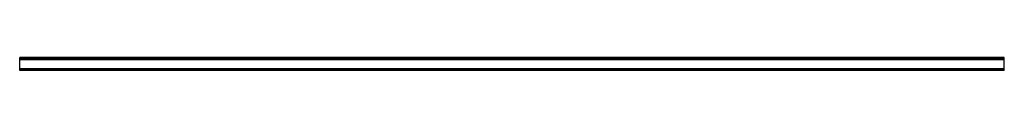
# Model space of a CAD drawing. Header units: millimetres. Extents: x 0 to 2500, y -33 to 0.
import ezdxf

# ---------------------------------------------------------------- set-up
doc = ezdxf.new("R2010")
doc.units = ezdxf.units.MM
doc.header["$LTSCALE"] = 10
doc.linetypes.add('ALLCAD_Strich', pattern=[0.2, 0.15, -0.05])
doc.layers.add('BESCH_KONT_sich_schn_ansi_2d', color=40, linetype='Continuous')

msp = doc.modelspace()

# ---------------------------------------------------------------- linework, layer by layer
at = {"layer": 'BESCH_KONT_sich_schn_ansi_2d', "linetype": 'ALLCAD_Strich', "extrusion": (0, 1, -2.22045e-16)}
for p, q in [((2500, 0, 17), (0, 0, 17)), ((0, -1, 17), (0, 0, 17)), ((2500, -1, 17), (2500, 0, 17)), ((2500, -1, 17), (0, -1, 17)), ((0, -31.5, 17), (0, -1, 17)), ((0, -2.5, 17), (0, -2.5, 17)), ((0, -2.5, 17), (0, -2.5, 17)), ((0, -2.5, 17), (0, -2.5, 17)), ((0, -2.5, 17), (0, -2.5, 17)), ((0, -2.5, 17), (0, -2.5, 17)), ((0, -2.5, 17), (0, -2.5, 17)), ((0, -2.5, 17), (0, -2.5, 17)), ((0, -2.5, 17), (0, -2.5, 17)), ((0, -2.5, 17), (0, -2.5, 17)), ((0, -2.5, 17), (0, -2.5, 17)), ((0, -2.5, 17), (0, -2.5, 17)), ((0, -2.5, 17), (0, -2.5, 17)), ((0, -2.5, 17), (0, -2.5, 17)), ((0, -2.5, 17), (0, -2.5, 17)), ((0, -2.5, 17), (0, -2.5, 17)), ((0, -2.5, 17), (0, -2.5, 17)), ((0, -2.5, 17), (0, -2.5, 17)), ((0, -2.5, 17), (0, -2.5, 17)), ((0, -2.5, 17), (0, -2.5, 17)), ((0, -2.5, 17), (0, -2.5, 17)), ((0, -2.5, 17), (0, -2.5, 17)), ((0, -2.5, 17), (0, -2.5, 17)), ((0, -2.5, 17), (0, -2.5, 17)), ((2500, -2.5, 17), (0, -2.5, 17)), ((0, -4.5, 17), (2500, -4.5, 17)), ((0, -5, 17), (2500, -5, 17)), ((2500, -31.5, 17), (2500, -1, 17)), ((2500, -28.5, 17), (0, -28.5, 17)), ((0, -29.5, 17), (2500, -29.5, 17)), ((2500, -30, 17), (0, -30, 17)), ((2500, -30.5, 17), (0, -30.5, 17)), ((0, -31, 17), (2500, -31, 17)), ((2500, -31.5, 17), (0, -31.5, 17)), ((0, -33, 17), (0, -31.5, 17)), ((2500, -33, 17), (0, -33, 17)), ((2500, -33, 17), (2500, -31.5, 17))]:
    msp.add_line(p, q, dxfattribs=at)
at = {"layer": 'BESCH_KONT_sich_schn_ansi_2d', "linetype": 'ALLCAD_Strich', "extrusion": (0, -2.22045e-16, -1)}
for radius, start, end in [(0.00093, 90, 180), (0.00093, 180, 270), (0.00116, 90, 180), (0.00116, 180, 270), (0.00271, 360, 90), (0.00271, 270, 0), (0.00116, 90, 180), (0.00116, 180, 270), (0.00271, 360, 90), (0.00271, 270, 0)]:
    msp.add_arc((0, -2.5, -17), radius, start, end, dxfattribs=at)
at = {"layer": 'BESCH_KONT_sich_schn_ansi_2d', "linetype": 'ALLCAD_Strich'}
for radius, start, end in [(0.00217, 270, 0), (0.00217, 360, 90), (0.00271, 270, 0), (0.00271, 360, 90), (0.00116, 180, 270), (0.00116, 90, 180), (0.00271, 270, 0), (0.00271, 360, 90), (0.00116, 180, 270), (0.00116, 90, 180)]:
    msp.add_arc((0, -2.5, 17), radius, start, end, dxfattribs=at)

doc.saveas('drawing.dxf')
